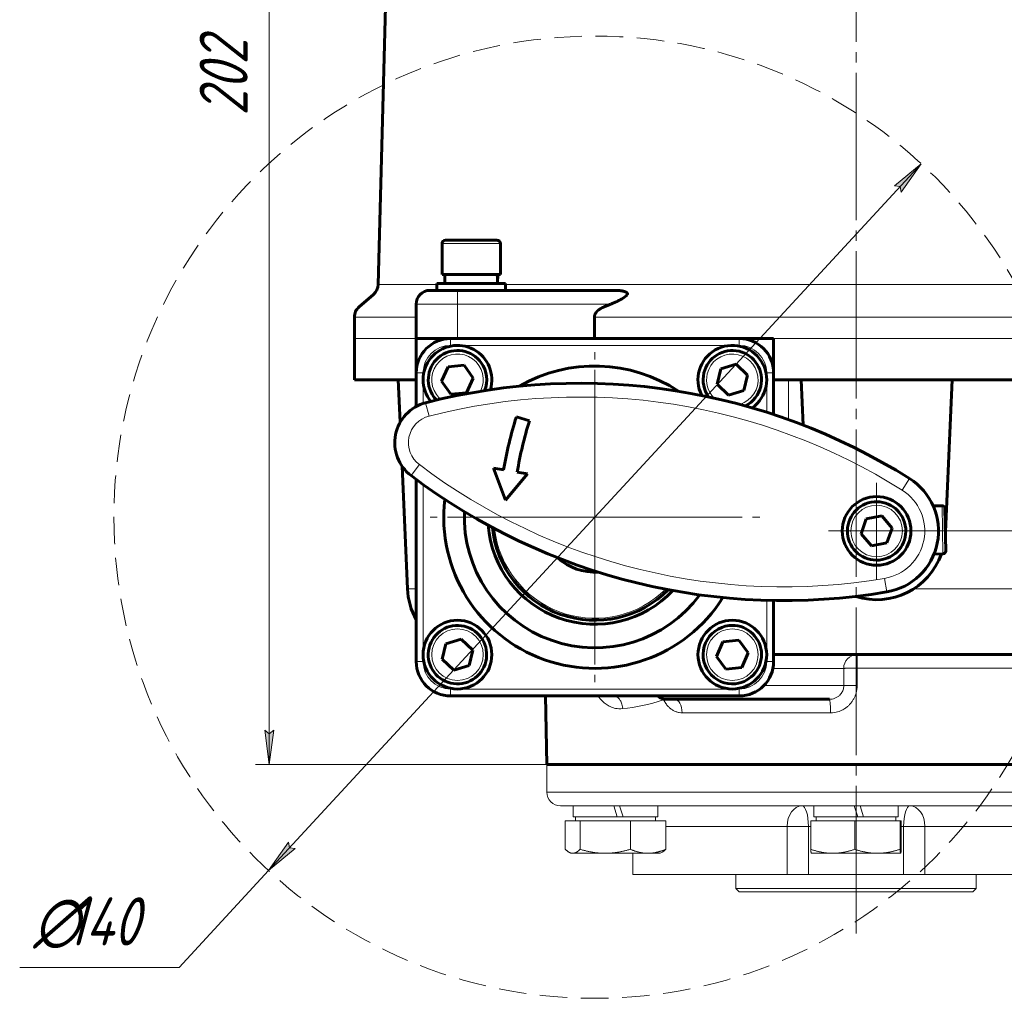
# Model space of a CAD drawing. Header units: millimetres. Extents: x -507 to -8, y -378 to 153.
# Tile 5 of 14: x -507 to -364, y -107 to 35. Entities that reach past the tile are written whole.
import ezdxf

# ---------------------------------------------------------------- set-up
doc = ezdxf.new("R2010")
doc.units = ezdxf.units.MM
for name, pattern in [('K5LT32768', [0]), ('K5LT32769', [0]), ('K5LT32770', [19.5, 15, -1.5, 1.5, -1.5]), ('K5LT_AXLED', [25.944445, 21.444445, -1.5, 1.5, -1.5]), ('K5LT_DASHED', [6, 4, -2]), ('K5LT_THIN', [0])]:
    doc.linetypes.add(name, pattern=pattern)
doc.layers.add('Системный слой', color=7, linetype='Continuous')
doc.styles.add('KDIMTEXTSTYLE', font='GOST_AU.SHX', dxfattribs={"width": 0.96, "oblique": 15, "height": 5})
doc.styles.add('KTEXTSTYLE', font='GOST_AU.SHX', dxfattribs={"width": 0.96, "height": 5})
doc.dimstyles.new('KDIMSTYLE (1.00)', dxfattribs={"dimtxt": 5, "dimasz": 1, "dimexe": 2, "dimexo": 0, "dimgap": 1, "dimtad": 1, "dimtxsty": 'KDIMTEXTSTYLE', "dimsah": 1, "dimcen": 0, "dimdle": 1, "dimadec": 0, "dimazin": 0, "dimtfac": 0.667, "dimtmove": 0, "dimatfit": 3, "dimfxl": 1, "dimtvp": 1, "dimtolj": 1, "dimtzin": 0, "dimarcsym": 0})

# ---------------------------------------------------------------- blocks, each defined once
blk = doc.blocks.new('U1')
blk.add_hatch(color=7).paths.add_polyline_path([(-471.6, -68.33), (-470.94, -73.33), (-470.28, -68.33), (-470.94, -68.83)])
at = {"color": 7, "linetype": 'K5LT32768', "lineweight": 18}
for p, q in [((-470.94, -73.33), (-471.6, -68.33)), ((-471.6, -68.33), (-470.94, -68.83)), ((-470.94, -68.83), (-470.28, -68.33)), ((-470.28, -68.33), (-470.94, -73.33)), ((-470.94, -73.33), (-470.94, -72.33))]:
    blk.add_line(p, q, dxfattribs=at)
at = {"color": 7, "linetype": 'K5LT_THIN', "lineweight": 18}
blk.add_line((-470.94, -73.33), (-470.94, -71.33), dxfattribs=at)
blk = doc.blocks.new('U2')
blk.add_hatch(color=7).paths.add_polyline_path([(-470.28, 125.03), (-470.94, 130.03), (-471.6, 125.03), (-470.94, 125.53)])
at = {"color": 7, "linetype": 'K5LT32768', "lineweight": 18}
for p, q in [((-471.6, 125.03), (-470.94, 130.03)), ((-470.94, 130.03), (-470.28, 125.03)), ((-470.94, 130.03), (-470.94, 129.03)), ((-470.94, 125.53), (-471.6, 125.03)), ((-470.28, 125.03), (-470.94, 125.53))]:
    blk.add_line(p, q, dxfattribs=at)
at = {"color": 7, "linetype": 'K5LT_THIN', "lineweight": 18}
blk.add_line((-470.94, 130.03), (-470.94, 128.03), dxfattribs=at)
blk = doc.blocks.new('D0')
at = {"color": 7, "linetype": 'K5LT_THIN', "lineweight": 18}
for p, q in [((-385.72, 130.03), (-472.94, 130.03)), ((-470.94, 130.03), (-470.94, -73.33)), ((-385.72, -73.33), (-472.94, -73.33))]:
    blk.add_line(p, q, dxfattribs=at)
blk.add_wipeout([(-471.94, 21.09), (-481.93, 21.09), (-481.93, 36.34), (-471.94, 36.34)])
at = {"color": 7, "insert": (-481.09, 21.09), "char_height": 7, "attachment_point": 1, "rotation": 90, "style": 'KTEXTSTYLE'}
blk.add_mtext('\\H3.5;\\W0.965;\\Q15;\\Q15;\\H7.00;202', dxfattribs=at)
blk = doc.blocks.new('KDIMARROW_00')
at = {"layer": 'Системный слой', "color": 0, "linetype": 'K5LT_THIN', "lineweight": 18}
blk.add_line((0, 0), (-1, 0), dxfattribs=at)
blk = doc.blocks.new('U4')
blk.add_hatch(color=7).paths.add_polyline_path([(-280.74, -44.33), (-281.4, -39.33), (-282.05, -44.33), (-281.4, -43.83)])
at = {"color": 7, "linetype": 'K5LT32768', "lineweight": 18}
for p, q in [((-282.05, -44.33), (-281.4, -39.33)), ((-281.4, -39.33), (-280.74, -44.33)), ((-281.4, -39.33), (-281.4, -40.33)), ((-281.4, -43.83), (-282.05, -44.33)), ((-280.74, -44.33), (-281.4, -43.83))]:
    blk.add_line(p, q, dxfattribs=at)
at = {"color": 7, "linetype": 'K5LT_THIN', "lineweight": 18}
blk.add_line((-281.4, -39.33), (-281.4, -41.33), dxfattribs=at)
blk = doc.blocks.new('U5')
blk.add_hatch(color=7).paths.add_polyline_path([(-282.05, -68.33), (-281.4, -73.33), (-280.74, -68.33), (-281.4, -68.83)])
at = {"color": 7, "linetype": 'K5LT32768', "lineweight": 18}
for p, q in [((-281.4, -73.33), (-282.05, -68.33)), ((-282.05, -68.33), (-281.4, -68.83)), ((-281.4, -68.83), (-280.74, -68.33)), ((-280.74, -68.33), (-281.4, -73.33)), ((-281.4, -73.33), (-281.4, -72.33))]:
    blk.add_line(p, q, dxfattribs=at)
at = {"color": 7, "linetype": 'K5LT_THIN', "lineweight": 18}
blk.add_line((-281.4, -73.33), (-281.4, -71.33), dxfattribs=at)
blk = doc.blocks.new('D1')
at = {"color": 7, "linetype": 'K5LT_THIN', "lineweight": 18}
for p, q in [((-382.55, -39.33), (-279.4, -39.33)), ((-281.4, -73.33), (-281.4, -39.33)), ((-340.89, -73.33), (-279.4, -73.33))]:
    blk.add_line(p, q, dxfattribs=at)
blk.add_wipeout([(-282.4, -61.77), (-292.39, -61.77), (-292.39, -51.33), (-282.4, -51.33)])
at = {"color": 7, "insert": (-291.54, -61.77), "char_height": 7, "attachment_point": 1, "rotation": 90, "style": 'KTEXTSTYLE'}
blk.add_mtext('\\H3.5;\\W0.965;\\Q15;\\Q15;\\H7.00;36', dxfattribs=at)
blk = doc.blocks.new('U9')
at = {"color": 30, "linetype": 'K5LT32770', "lineweight": 18, "true_color": 0xff8000}
for q in [(-382.55, -32.33), (-389.55, -39.33), (-375.55, -39.33), (-382.55, -46.33)]:
    blk.add_line((-382.55, -39.33), q, dxfattribs=at)
blk = doc.blocks.new('U32')
at = {"layer": 'Системный слой', "color": 30, "linetype": 'K5LT_AXLED', "lineweight": 18, "true_color": 0xff8000}
for q in [(-423.55, -13.33), (-447.55, -37.33), (-423.55, -61.33), (-399.55, -37.33)]:
    blk.add_line((-423.55, -37.33), q, dxfattribs=at)
blk = doc.blocks.new('D10')
at = {"layer": 'Системный слой'}
for points in [[(-378.97, 9.97), (-376.06, 14.09), (-379.94, 10.86), (-379.11, 10.78)], [(-471.05, -88.75), (-467.17, -85.53), (-468, -85.45), (-468.14, -84.63)]]:
    blk.add_hatch(color=7, dxfattribs=at).paths.add_polyline_path(points)
at = {"layer": 'Системный слой', "color": 7, "linetype": 'K5LT_THIN', "lineweight": 18}
for p, q in [((-376.06, 14.09), (-471.05, -88.75)), ((-379.94, 10.86), (-376.06, 14.09)), ((-376.06, 14.09), (-378.97, 9.97)), ((-379.11, 10.78), (-379.94, 10.86)), ((-378.97, 9.97), (-379.11, 10.78)), ((-471.05, -88.75), (-468.14, -84.63)), ((-467.17, -85.53), (-471.05, -88.75)), ((-468.14, -84.63), (-468, -85.45)), ((-468, -85.45), (-467.17, -85.53)), ((-471.05, -88.75), (-484.05, -102.83)), ((-484.05, -102.83), (-507.26, -102.83))]:
    blk.add_line(p, q, dxfattribs=at)
blk.add_wipeout([(-505.26, -101.83), (-505.26, -91.67), (-486.82, -91.67), (-486.82, -101.83)]).dxf.layer = 'Системный слой'
at = {"layer": 'Системный слой', "color": 7, "char_height": 7, "attachment_point": 1, "style": 'KTEXTSTYLE'}
for s, insert in [('\\H3.5;\\W0.965;\\Q15;\\Q15;\\H7.00;∅', (-505.26, -92.64)), ('\\H3.5;\\W0.965;\\Q15;\\Q15;\\H7.00;140', (-500.45, -92.64))]:
    blk.add_mtext(s, dxfattribs=dict(at, insert=insert))
blk = doc.blocks.new('KDIMARROW_01')
blk.add_hatch(color=0).paths.add_polyline_path([(-5, -0.66), (0, 0), (-5, 0.66), (-4.5, 0)])
at = {"color": 0, "linetype": 'K5LT_THIN', "lineweight": 18}
for p, q in [((-4.5, 0), (-5, 0.66)), ((-5, 0.66), (0, 0)), ((0, 0), (-5, -0.66)), ((-5, -0.66), (-4.5, 0))]:
    blk.add_line(p, q, dxfattribs=at)
at = {"layer": 'Системный слой', "color": 0, "linetype": 'K5LT_THIN', "lineweight": 18}
blk.add_line((0, 0), (-1, 0), dxfattribs=at)
blk = doc.blocks.new('U0')
for name in ['U2', 'U1']:
    blk.add_blockref(name, (0, 0))
at = {"color": 7}
dim = blk.add_linear_dim(base=(-470.939, 130.034), p1=(-385.721, -73.332), p2=(-385.721, 130.034), angle=90, text='\\H5.0;\\W0.925;\\Q0;\\H5.0;\\W0.925;\\Q0;\\Q15;\\H7.00;202\\Q15;\\W0.891;', dimstyle='KDIMSTYLE (1.00)', override={"dimexo": 0, "dimblk1": 'KDIMARROW_00', "dimblk2": 'KDIMARROW_00', "dimse1": 0, "dimse2": 0, "dimclrt": 7, "dimtolj": 1}, dxfattribs=at)
dim.commit()
dim.dimension.update_dxf_attribs({"geometry": 'D0', "text_midpoint": (-470.939, 29.034), "dimtype": 160})
blk = doc.blocks.new('U3')
for name in ['U4', 'U5']:
    blk.add_blockref(name, (0, 0))
at = {"color": 7}
dim = blk.add_linear_dim(base=(-281.395, -73.332), p1=(-382.554, -39.332), p2=(-340.889, -73.332), angle=90, text='\\H5.0;\\W0.925;\\Q0;\\H5.0;\\W0.925;\\Q0;\\Q0;\\W0.887;36', dimstyle='KDIMSTYLE (1.00)', override={"dimexo": 0, "dimblk1": 'KDIMARROW_00', "dimblk2": 'KDIMARROW_00', "dimse1": 0, "dimse2": 0, "dimclrt": 7, "dimtolj": 1}, dxfattribs=at)
dim.commit()
dim.dimension.update_dxf_attribs({"geometry": 'D1', "text_midpoint": (-281.395, -56.332), "dimtype": 160})

msp = doc.modelspace()

# ---------------------------------------------------------------- linework, layer by layer
at = {"color": 150, "linetype": 'K5LT32769', "lineweight": 60, "true_color": 0x0080ff}
for p, q in [((-452.681, 88.877), (-455.099, -3.455)), ((-441.554, 2.968), (-445.304, 2.968)), ((-437.804, 2.968), (-441.554, 2.968)), ((-445.804, 2.468), (-445.804, -2.032)), ((-437.304, 2.468), (-437.304, -2.032)), ((-437.304, -2.032), (-445.804, -2.032)), ((-445.404, -3.332), (-445.404, -2.032)), ((-437.704, -2.532), (-437.704, -2.032)), ((-446.554, -4.332), (-446.554, -3.332)), ((-441.554, -3.332), (-446.554, -3.332)), ((-436.554, -3.332), (-441.554, -3.332)), ((-436.554, -4.332), (-436.554, -3.332)), ((-455.782, -4.909), (-457.87, -6.734)), ((-443.554, -4.332), (-447.554, -4.332)), ((-420.571, -4.332), (-443.554, -4.332)), ((-449.554, -11.332), (-449.554, -6.332)), ((-458.554, -11.332), (-458.554, -8.24)), ((-423.628, -8.24), (-423.628, -11.332)), ((-458.554, -11.332), (-458.554, -17.332)), ((-449.554, -11.332), (-449.554, -16.332)), ((-449.554, -11.332), (-444.554, -11.332)), ((-402.554, -11.332), (-444.554, -11.332)), ((-402.554, -11.332), (-397.554, -11.332)), ((-397.554, -11.332), (-397.554, -16.332)), ((-445.854, -17.545), (-444.888, -15.447)), ((-444.888, -15.447), (-442.589, -15.234)), ((-442.589, -15.234), (-441.255, -17.119)), ((-405.767, -17.992), (-405.232, -15.745)), ((-405.232, -15.745), (-403.019, -15.085)), ((-403.019, -15.085), (-401.341, -16.672)), ((-449.554, -16.332), (-449.554, -21.221)), ((-441.255, -17.119), (-442.22, -19.217)), ((-401.341, -16.672), (-401.876, -18.919)), ((-397.554, -22.38), (-397.554, -16.332)), ((-449.554, -17.332), (-458.554, -17.332)), ((-451.895, -23.508), (-452.165, -17.332)), ((-444.52, -19.43), (-445.854, -17.545)), ((-404.09, -19.578), (-405.767, -17.992)), ((-355.481, -17.332), (-397.554, -17.332)), ((-393.236, -23.928), (-393.524, -17.332)), ((-371.584, -17.332), (-372.551, -39.466)), ((-442.22, -19.217), (-444.52, -19.43)), ((-401.876, -18.919), (-404.09, -19.578)), ((-434.986, -22.721), (-433.076, -23.316)), ((-450.836, -47.768), (-451.615, -29.92)), ((-438.312, -30.201), (-436.831, -30.444)), ((-436.544, -34.878), (-438.312, -30.201)), ((-433.377, -31.009), (-436.544, -34.878)), ((-434.858, -30.767), (-433.377, -31.009)), ((-449.554, -31.843), (-449.554, -58.332)), ((-373.014, -35.671), (-374.323, -35.693)), ((-384.059, -37.58), (-381.789, -37.153)), ((-381.789, -37.153), (-380.285, -38.905)), ((-372.608, -36.065), (-372.581, -37.661)), ((-372.504, -42.264), (-372.608, -36.065)), ((-384.824, -39.759), (-384.059, -37.58)), ((-383.319, -41.511), (-384.824, -39.759)), ((-380.285, -38.905), (-381.049, -41.084)), ((-381.049, -41.084), (-383.319, -41.511)), ((-372.897, -42.67), (-374.205, -42.692)), ((-397.554, -58.332), (-397.554, -49.454)), ((-445.767, -57.992), (-445.232, -55.745)), ((-445.232, -55.745), (-443.019, -55.085)), ((-443.019, -55.085), (-441.341, -56.672)), ((-405.85, -57.585), (-404.921, -55.47)), ((-404.921, -55.47), (-402.625, -55.218)), ((-402.625, -55.218), (-401.259, -57.079)), ((-441.341, -56.672), (-441.876, -58.919)), ((-401.259, -57.079), (-402.188, -59.194)), ((-444.09, -59.578), (-445.767, -57.992)), ((-404.483, -59.446), (-405.85, -57.585)), ((-338.263, -57.332), (-397.554, -57.332)), ((-441.876, -58.919), (-444.09, -59.578)), ((-402.188, -59.194), (-404.483, -59.446)), ((-444.554, -63.332), (-402.554, -63.332)), ((-430.554, -73.332), (-430.729, -63.332)), ((-413.054, -63.832), (-389.428, -63.832)), ((-340.889, -73.332), (-430.554, -73.332))]:
    msp.add_line(p, q, dxfattribs=at)
at = {"color": 7, "linetype": 'K5LT32768', "lineweight": 18}
for p, q in [((-445.804, 2.468), (-441.554, 2.468)), ((-441.554, 2.468), (-437.304, 2.468)), ((-455.099, -3.455), (-446.554, -3.455)), ((-436.554, -3.455), (-342.554, -3.455)), ((-443.554, -4.332), (-443.554, -6.332)), ((-449.554, -6.332), (-443.554, -6.332)), ((-443.554, -6.332), (-421.247, -6.332)), ((-443.554, -11.332), (-443.554, -6.332)), ((-458.554, -8.24), (-449.554, -8.24)), ((-423.628, -8.24), (-355.481, -8.24)), ((-458.554, -11.332), (-449.554, -11.332)), ((-444.554, -12.332), (-444.554, -11.332)), ((-402.554, -12.332), (-402.554, -11.332)), ((-397.554, -11.332), (-355.481, -11.332)), ((-444.554, -12.332), (-443.554, -12.332)), ((-443.554, -12.332), (-403.554, -12.332)), ((-403.554, -12.332), (-402.554, -12.332)), ((-448.554, -16.332), (-449.554, -16.332)), ((-448.554, -17.332), (-448.554, -16.332)), ((-398.554, -16.332), (-397.554, -16.332)), ((-398.554, -16.332), (-398.554, -17.332)), ((-449.637, -17.332), (-449.632, -21.264)), ((-448.554, -20.79), (-448.554, -17.332)), ((-398.554, -17.332), (-398.554, -22.056)), ((-395.368, -23.133), (-395.369, -17.332)), ((-448.185, -20.682), (-447.687, -22.619)), ((-449.101, -29.685), (-450.307, -31.281)), ((-449.618, -31.796), (-449.611, -37.245)), ((-448.554, -57.332), (-448.554, -32.572)), ((-377.753, -31.719), (-378.82, -33.411)), ((-373.014, -35.671), (-372.897, -42.67)), ((-381.387, -46.234), (-381.053, -48.206)), ((-449.554, -47.768), (-450.836, -47.768)), ((-329.216, -47.768), (-377.185, -47.768)), ((-398.554, -49.431), (-398.554, -57.332)), ((-449.554, -58.332), (-448.554, -58.332)), ((-448.554, -58.332), (-448.554, -57.332)), ((-398.554, -57.332), (-398.554, -58.332)), ((-397.554, -58.332), (-398.554, -58.332)), ((-397.655, -59.332), (-387.345, -59.332)), ((-387.345, -59.332), (-387.337, -61.832)), ((-385.394, -59.297), (-341.649, -59.297)), ((-385.385, -61.797), (-385.394, -59.297)), ((-443.554, -62.332), (-444.554, -62.332)), ((-444.554, -63.332), (-444.554, -62.332)), ((-403.554, -62.332), (-443.554, -62.332)), ((-402.554, -62.332), (-403.554, -62.332)), ((-402.554, -63.332), (-402.554, -62.332)), ((-387.337, -61.832), (-398.983, -61.832)), ((-410.855, -65.797), (-389.264, -65.797))]:
    msp.add_line(p, q, dxfattribs=at)
at = {"color": 150, "linetype": 'K5LT32769', "lineweight": 60, "true_color": 0x0080ff}
for centre in [(-382.554, -39.332), (-443.554, -57.332), (-403.554, -57.332)]:
    msp.add_circle(centre, 5, dxfattribs=at)
at = {"color": 7, "linetype": 'K5LT32768', "lineweight": 18}
for centre in [(-382.554, -39.332), (-443.554, -57.332), (-403.554, -57.332)]:
    msp.add_circle(centre, 3.75, dxfattribs=at)
at = {"color": 150, "linetype": 'K5LT32769', "lineweight": 60, "true_color": 0x0080ff}
for centre, radius, start, end in [((-445.304, 2.468), 0.5, 90, 180), ((-437.804, 2.468), 0.5, 0, 90), ((-457.098, -3.403), 2, 311.15529, 358.5), ((-447.554, -6.332), 2, 90, 180), ((-456.554, -8.24), 2, 131.15529, 180), ((-444.554, -16.332), 5, 90, 180), ((-402.554, -16.332), 5, 0, 90), ((-443.554, -17.332), 5, 343.04874, 219.19179), ((-403.554, -17.332), 5, 305.26622, 207.16147), ((-443.554, -17.332), 4.25, 35.29267, 215.29267), ((-403.554, -17.332), 4.25, 346.59651, 166.59651), ((-443.554, -17.332), 4.25, 338.11147, 35.29267), ((-423.554, -37.332), 22, 56.43867, 119.97284), ((-403.554, -17.332), 4.25, 166.59651, 215.87811), ((-425.763, -107.845), 90, 57.76164, 104.42614), ((-403.554, -17.332), 4.25, 296.54959, 346.59651), ((-443.554, -17.332), 4.25, 215.29267, 224.12906), ((-446.69, -26.493), 6, 104.42614, 232.93419), ((-382.554, -39.332), 55, 162.4217, 170.69984), ((-382.554, -39.332), 53, 162.4112, 170.69984), ((-396.061, 40.534), 90, 232.93419, 279.59869), ((-382.554, -39.332), 9, 279.59869, 57.76164), ((-423.554, -37.332), 22, 173.22343, 327.88153), ((-382.554, -39.332), 4.25, 100.66139, 280.66139), ((-382.554, -39.332), 4.25, 280.66139, 100.66139), ((-373.008, -36.071), 0.4, 0.96134, 90.96134), ((-423.554, -37.332), 19, 177.60114, 323.50382), ((-423.554, -37.332), 15.577, 184.35611, 316.74884), ((-423.554, -37.332), 15, 185.78319, 315.32177), ((-382.554, -39.332), 10, 252.25554, 340.47403), ((-372.904, -42.27), 0.4, 270.96134, 0.96134), ((-423.554, -37.332), 8, 227.64004, 273.46492), ((-440.845, -47.332), 10, 182.5, 209.43696), ((-443.554, -57.332), 4.25, 256.59651, 166.59651), ((-403.554, -57.332), 4.25, 96.27859, 276.27859), ((-403.554, -57.332), 4.25, 276.27859, 96.27859), ((-443.554, -57.332), 4.25, 166.59651, 256.59651), ((-444.554, -58.332), 5, 180, 270), ((-402.554, -58.332), 5, 270, 0), ((-413.054, -61.832), 2, 228.59038, 270)]:
    msp.add_arc(centre, radius, start, end, dxfattribs=at)
at = {"color": 7, "linetype": 'K5LT32768', "lineweight": 18}
for centre, radius, start, end in [((-444.554, -16.332), 4, 90, 180), ((-402.554, -16.332), 4, 0, 90), ((-443.554, -17.332), 3.75, 333.4134, 215.29267), ((-403.554, -17.332), 3.75, 287.1013, 166.59651), ((-403.554, -17.332), 3.75, 166.59651, 225.3264), ((-425.763, -107.845), 88, 57.76164, 104.42614), ((-443.554, -17.332), 3.75, 215.29267, 228.82712), ((-446.69, -26.493), 4, 104.42614, 232.93419), ((-396.061, 40.534), 88, 232.93419, 279.59869), ((-382.554, -39.332), 7, 279.59869, 57.76164), ((-423.554, -37.332), 14.7, 186.5692, 190.96885), ((-423.554, -37.332), 14.7, 190.96885, 314.53575), ((-423.554, -37.332), 8.087, 226.06909, 275.03586), ((-444.554, -58.332), 4, 180, 270), ((-402.554, -58.332), 4, 270, 0)]:
    msp.add_arc(centre, radius, start, end, dxfattribs=at)
for centre, major_axis, ratio, start_param, end_param in [((-385.387, -59.332), (0, 2), 0.9792256, 0, 1.5707963), ((-385.387, -59.332), (0, -2), 0.0035477, 3.1415927, 4.6949357), ((-411.976, -65.832), (0, 2), 0.5606012, 4.7298423, 6.2831853), ((-389.428, -65.832), (0, 2), 0.0821917, 4.7298423, 6.2831853)]:
    msp.add_ellipse(centre, major_axis=major_axis, ratio=ratio, start_param=start_param, end_param=end_param, dxfattribs=at)
at = {"color": 150, "linetype": 'K5LT32769', "lineweight": 60, "true_color": 0x0080ff}
msp.add_rational_spline([(-437.713, -3.332), (-437.723, -2.896), (-437.74, -2.462), (-437.765, -2.032)], [1, 0.998980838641, 0.998980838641, 1], degree=3, dxfattribs=at)
for points in [[(-437.704, -2.532), (-437.704, -2.625), (-437.705, -2.719), (-437.706, -2.942), (-437.708, -3.072), (-437.711, -3.245), (-437.712, -3.289), (-437.713, -3.332)], [(-437.708, -2.032), (-437.706, -2.162), (-437.705, -2.292), (-437.704, -2.459), (-437.704, -2.495), (-437.704, -2.532)], [(-418.831, -4.909), (-418.834, -4.915), (-418.841, -4.927), (-418.852, -4.945), (-418.864, -4.963), (-418.876, -4.981), (-418.889, -4.998), (-418.903, -5.016), (-418.918, -5.033), (-418.933, -5.05), (-418.949, -5.068), (-418.966, -5.085), (-418.985, -5.105), (-419.009, -5.128), (-419.036, -5.153), (-419.065, -5.179), (-419.097, -5.206), (-419.13, -5.233), (-419.163, -5.259), (-419.195, -5.283), (-419.226, -5.306), (-419.258, -5.329), (-419.291, -5.353), (-419.327, -5.377), (-419.363, -5.401), (-419.401, -5.426), (-419.442, -5.452), (-419.484, -5.479), (-419.529, -5.506), (-419.575, -5.534), (-419.625, -5.563), (-419.677, -5.593), (-419.731, -5.624), (-419.788, -5.655), (-419.847, -5.687), (-419.908, -5.72), (-419.978, -5.756), (-420.058, -5.797), (-420.147, -5.841), (-420.229, -5.882), (-420.305, -5.918), (-420.381, -5.954), (-420.464, -5.993), (-420.556, -6.035), (-420.639, -6.073), (-420.738, -6.116), (-420.828, -6.156), (-420.925, -6.198), (-421.006, -6.232), (-421.116, -6.278), (-421.196, -6.311), (-421.247, -6.332)], [(-420.571, -4.332), (-420.536, -4.332), (-420.464, -4.333), (-420.36, -4.335), (-420.257, -4.339), (-420.154, -4.345), (-420.053, -4.352), (-419.956, -4.361), (-419.862, -4.372), (-419.773, -4.383), (-419.69, -4.396), (-419.615, -4.409), (-419.549, -4.421), (-419.49, -4.433), (-419.44, -4.445), (-419.397, -4.455), (-419.36, -4.465), (-419.327, -4.474), (-419.296, -4.483), (-419.265, -4.492), (-419.236, -4.502), (-419.208, -4.511), (-419.181, -4.521), (-419.156, -4.53), (-419.133, -4.539), (-419.112, -4.548), (-419.092, -4.556), (-419.074, -4.565), (-419.057, -4.573), (-419.04, -4.581), (-419.025, -4.589), (-419.009, -4.597), (-418.992, -4.607), (-418.973, -4.618), (-418.953, -4.631), (-418.936, -4.643), (-418.923, -4.652), (-418.913, -4.66), (-418.904, -4.667), (-418.896, -4.674), (-418.889, -4.681), (-418.882, -4.687), (-418.876, -4.694), (-418.87, -4.7), (-418.864, -4.706), (-418.859, -4.712), (-418.854, -4.718), (-418.85, -4.724), (-418.845, -4.73), (-418.839, -4.738), (-418.832, -4.751), (-418.823, -4.768), (-418.815, -4.79), (-418.811, -4.811), (-418.81, -4.826), (-418.81, -4.84), (-418.812, -4.855), (-418.816, -4.873), (-418.821, -4.888), (-418.826, -4.9), (-418.83, -4.906), (-418.831, -4.909)], [(-423.628, -8.24), (-423.628, -8.228), (-423.627, -8.215), (-423.627, -8.194), (-423.626, -8.177), (-423.624, -8.155), (-423.622, -8.131), (-423.619, -8.106), (-423.616, -8.086), (-423.613, -8.07), (-423.61, -8.053), (-423.606, -8.031), (-423.601, -8.011), (-423.597, -7.996), (-423.593, -7.98), (-423.588, -7.96), (-423.581, -7.936), (-423.573, -7.912), (-423.564, -7.887), (-423.554, -7.861), (-423.546, -7.842), (-423.539, -7.824), (-423.531, -7.806), (-423.523, -7.788), (-423.514, -7.771), (-423.506, -7.753), (-423.493, -7.73), (-423.48, -7.705), (-423.466, -7.681), (-423.452, -7.658), (-423.438, -7.635), (-423.427, -7.619), (-423.417, -7.604), (-423.406, -7.588), (-423.389, -7.564), (-423.372, -7.542), (-423.359, -7.525), (-423.345, -7.507), (-423.33, -7.488), (-423.315, -7.471), (-423.3, -7.453), (-423.282, -7.433), (-423.264, -7.414), (-423.247, -7.395), (-423.229, -7.377), (-423.203, -7.351), (-423.182, -7.33), (-423.162, -7.311), (-423.141, -7.292), (-423.111, -7.265), (-423.078, -7.236), (-423.054, -7.217), (-423.03, -7.198), (-423.005, -7.178), (-422.968, -7.15), (-422.931, -7.122), (-422.901, -7.101), (-422.876, -7.084), (-422.852, -7.068), (-422.821, -7.047), (-422.785, -7.024), (-422.748, -7.001), (-422.711, -6.979), (-422.674, -6.957), (-422.637, -6.936), (-422.6, -6.915), (-422.563, -6.895), (-422.526, -6.876), (-422.49, -6.857), (-422.454, -6.84), (-422.418, -6.823), (-422.382, -6.805), (-422.348, -6.79), (-422.315, -6.775), (-422.285, -6.761), (-422.253, -6.748), (-422.231, -6.739), (-422.221, -6.734)], [(-421.247, -6.332), (-421.409, -6.398), (-421.733, -6.531), (-422.058, -6.666), (-422.221, -6.734)]]:
    msp.add_open_spline(points, degree=3, dxfattribs=at)
at = {"color": 7, "linetype": 'K5LT32768', "lineweight": 18}
for points in [[(-449.611, -37.245), (-449.61, -37.471), (-449.605, -37.901), (-449.584, -38.494), (-449.564, -38.856), (-449.554, -39.014)], [(-449.611, -37.245), (-449.573, -37.273), (-449.554, -37.303), (-449.554, -37.332)], [(-387.345, -59.332), (-387.322, -59.33), (-387.26, -59.326), (-387.127, -59.321), (-386.97, -59.316), (-386.786, -59.312), (-386.572, -59.308), (-386.334, -59.304), (-386.079, -59.302), (-385.826, -59.299), (-385.597, -59.298), (-385.457, -59.297), (-385.394, -59.297)], [(-387.337, -61.832), (-387.336, -61.952), (-387.357, -62.175), (-387.437, -62.471), (-387.546, -62.723), (-387.69, -62.961), (-387.9, -63.217), (-388.216, -63.484), (-388.616, -63.693), (-389.04, -63.809), (-389.306, -63.832), (-389.428, -63.832)], [(-389.264, -65.797), (-388.863, -65.797), (-388.187, -65.684), (-387.422, -65.335), (-386.957, -65.021), (-386.629, -64.742), (-386.331, -64.427), (-386.059, -64.065), (-385.836, -63.688), (-385.652, -63.283), (-385.506, -62.835), (-385.407, -62.328), (-385.384, -61.977), (-385.385, -61.797)], [(-387.337, -61.832), (-387.307, -61.829), (-387.217, -61.824), (-387.026, -61.818), (-386.831, -61.813), (-386.649, -61.809), (-386.47, -61.807), (-386.259, -61.804), (-385.998, -61.801), (-385.694, -61.798), (-385.486, -61.797), (-385.385, -61.797)], [(-423.096, -63.332), (-422.891, -63.639), (-422.505, -64.104), (-421.937, -64.568), (-421.356, -64.908), (-420.574, -65.183), (-419.903, -65.219), (-419.504, -65.181)], [(-419.504, -65.181), (-419.513, -65.012), (-419.558, -64.715), (-419.679, -64.351), (-419.803, -64.094), (-419.925, -63.898), (-420.061, -63.724), (-420.222, -63.563), (-420.4, -63.428), (-420.525, -63.359), (-420.587, -63.332)], [(-419.504, -65.181), (-417.688, -65.008), (-415.655, -64.615), (-413.548, -63.889)], [(-413.578, -63.762), (-413.567, -63.804), (-413.557, -63.847), (-413.548, -63.889)], [(-413.436, -63.795), (-413.471, -63.827), (-413.509, -63.858), (-413.548, -63.889)], [(-413.548, -63.889), (-413.45, -64.095), (-413.24, -64.455), (-412.893, -64.88), (-412.559, -65.185), (-412.188, -65.443), (-411.757, -65.65), (-411.29, -65.773), (-410.989, -65.797), (-410.855, -65.797)]]:
    msp.add_open_spline(points, degree=3, dxfattribs=at)
at = {"layer": 'Системный слой', "color": 7, "linetype": 'K5LT_THIN', "lineweight": 18}
for p in [(-368.054, -89.332), (-368.554, -91.832)]:
    msp.add_line(p, (-368.054, -91.332), dxfattribs=at)

# ---------------------------------------------------------------- next in the draw order: block references
for name in ['U0', 'U3']:
    msp.add_blockref(name, (0, 0))

# ---------------------------------------------------------------- next in the draw order: linework, layer by layer
at = {"layer": 'Системный слой', "color": 7, "linetype": 'K5LT_DASHED', "lineweight": 18}
msp.add_circle((-423.554, -37.332), 70, dxfattribs=at)

# ---------------------------------------------------------------- next in the draw order: block references
msp.add_blockref('U9', (0, 0))
at = {"layer": 'Системный слой'}
msp.add_blockref('U32', (0, 0), dxfattribs=at)

# ---------------------------------------------------------------- next in the draw order: dimensions: what is measured, and where the dimension line sits
at = {"layer": 'Системный слой', "color": 7}
dim = msp.add_diameter_dim_2p(p1=(-376.06, 14.091), p2=(-471.048, -88.755), dimstyle='KDIMSTYLE (1.00)', override={"dimtih": 1, "dimtoh": 1, "dimpost": '\\H2.5;\\W0.965;\\Q15;<>', "dimblk1": 'KDIMARROW_01', "dimblk2": 'KDIMARROW_01', "dimclrt": 7, "dimtol": 1, "dimtp": 0, "dimtm": 0, "dimtdec": 5, "dimtmove": 1, "dimatfit": 2, "dimtolj": 1}, dxfattribs=at)
dim.commit()
dim.dimension.update_dxf_attribs({"geometry": 'D10', "text_midpoint": (-486.048, -102.829), "dimtype": 163})

# ---------------------------------------------------------------- next in the draw order: linework, layer by layer
at = {"layer": 'Системный слой', "color": 30, "linetype": 'K5LT_AXLED', "lineweight": 18, "true_color": 0xff8000}
msp.add_line((-385.554, 131.117), (-385.554, -97.883), dxfattribs=at)
at = {"layer": 'Системный слой', "color": 7, "linetype": 'K5LT_THIN', "lineweight": 18}
for p, q in [((-430.554, -77.332), (-430.554, -73.332)), ((-340.554, -77.332), (-430.554, -77.332)), ((-428.554, -79.332), (-342.554, -79.332)), ((-427.054, -79.332), (-428.554, -79.332)), ((-426.704, -79.332), (-426.704, -80.932)), ((-420.292, -80.932), (-420.812, -79.332)), ((-419.972, -79.332), (-419.452, -80.932)), ((-414.404, -79.332), (-414.404, -80.932)), ((-391.704, -79.332), (-391.704, -80.932)), ((-385.292, -80.932), (-385.812, -79.332)), ((-384.972, -79.332), (-384.452, -80.932)), ((-379.404, -79.332), (-379.404, -80.932)), ((-427.859, -81.532), (-425.701, -81.532)), ((-427.859, -81.532), (-427.859, -85.652)), ((-426.704, -80.932), (-420.292, -80.932)), ((-426.354, -81.532), (-426.354, -80.932)), ((-425.701, -81.532), (-418.397, -81.532)), ((-425.701, -81.532), (-425.701, -85.652)), ((-420.292, -80.932), (-419.452, -80.932)), ((-419.452, -80.932), (-414.404, -80.932)), ((-418.397, -81.532), (-413.25, -81.532)), ((-418.397, -81.532), (-418.397, -85.652)), ((-414.754, -81.532), (-414.754, -80.932)), ((-413.25, -81.532), (-413.25, -85.652)), ((-392.144, -81.532), (-392.144, -85.652)), ((-392.144, -81.532), (-385.739, -81.532)), ((-391.704, -80.932), (-385.292, -80.932)), ((-391.354, -81.532), (-391.354, -80.932)), ((-385.739, -81.532), (-385.739, -85.652)), ((-385.739, -81.532), (-379.148, -81.532)), ((-385.292, -80.932), (-384.452, -80.932)), ((-384.452, -80.932), (-379.404, -80.932)), ((-379.754, -81.532), (-379.754, -80.932)), ((-379.148, -81.532), (-378.964, -81.532)), ((-379.148, -81.532), (-379.148, -85.652)), ((-378.964, -81.532), (-378.964, -85.652)), ((-413.25, -82.332), (-395.583, -82.332)), ((-395.583, -82.332), (-395.583, -89.332)), ((-395.583, -82.332), (-392.483, -82.332)), ((-392.483, -82.332), (-392.144, -82.332)), ((-392.483, -89.332), (-392.483, -82.332)), ((-378.964, -82.332), (-378.625, -82.332)), ((-378.625, -82.332), (-378.625, -89.332)), ((-378.625, -82.332), (-375.526, -82.332)), ((-375.526, -89.332), (-375.526, -82.332)), ((-375.526, -82.332), (-358.023, -82.332)), ((-427.054, -86.232), (-427.341, -86.067)), ((-426.78, -86.232), (-427.054, -86.232)), ((-422.049, -86.232), (-426.78, -86.232)), ((-415.823, -86.232), (-422.049, -86.232)), ((-418.054, -89.332), (-418.054, -86.226)), ((-414.054, -86.232), (-415.823, -86.232)), ((-414.054, -86.232), (-413.768, -86.067)), ((-392.054, -86.232), (-392.059, -86.229)), ((-388.942, -86.232), (-392.054, -86.232)), ((-382.444, -86.232), (-388.942, -86.232)), ((-379.056, -86.232), (-382.444, -86.232)), ((-379.054, -86.232), (-379.056, -86.232)), ((-379.054, -86.232), (-379.049, -86.229)), ((-395.583, -89.332), (-418.054, -89.332)), ((-403.054, -89.332), (-403.054, -91.332)), ((-395.583, -89.332), (-392.483, -89.332)), ((-378.625, -89.332), (-392.483, -89.332)), ((-378.625, -89.332), (-375.526, -89.332)), ((-353.086, -89.332), (-375.558, -89.332)), ((-368.054, -91.332), (-403.054, -91.332)), ((-402.554, -91.832), (-403.054, -91.332)), ((-402.554, -91.832), (-368.554, -91.832)), ((-401.054, -91.832), (-402.554, -91.832))]:
    msp.add_line(p, q, dxfattribs=at)
msp.add_arc((-428.554, -77.332), 2, 180, 270, dxfattribs=at)
for centre, major_axis, ratio, start_param, end_param in [((-393.387, -82.332), (0, -3), 0.732039, 3.1415927, 4.712389), ((-393.387, -82.332), (0, 3), 0.3012516, 4.712389, 6.2831853), ((-377.722, -82.332), (0, -3), 0.3012516, 3.1415927, 4.712389), ((-377.722, -82.332), (0, 3), 0.732039, 4.712389, 6.2831853)]:
    msp.add_ellipse(centre, major_axis=major_axis, ratio=ratio, start_param=start_param, end_param=end_param, dxfattribs=at)
for points in [[(-427.859, -85.652), (-427.834, -85.676), (-427.786, -85.723), (-427.716, -85.789), (-427.646, -85.849), (-427.579, -85.904), (-427.512, -85.955), (-427.447, -86.001), (-427.39, -86.038), (-427.354, -86.059), (-427.341, -86.067)], [(-426.78, -86.232), (-426.755, -86.232), (-426.705, -86.23), (-426.631, -86.221), (-426.559, -86.207), (-426.488, -86.188), (-426.42, -86.164), (-426.352, -86.136), (-426.287, -86.104), (-426.222, -86.069), (-426.157, -86.03), (-426.093, -85.987), (-426.029, -85.941), (-425.965, -85.892), (-425.901, -85.838), (-425.835, -85.78), (-425.769, -85.718), (-425.724, -85.674), (-425.701, -85.652)], [(-425.701, -85.652), (-425.619, -85.676), (-425.457, -85.723), (-425.217, -85.789), (-424.983, -85.849), (-424.754, -85.904), (-424.529, -85.955), (-424.308, -86.001), (-424.088, -86.043), (-423.87, -86.08), (-423.652, -86.114), (-423.433, -86.144), (-423.211, -86.17), (-422.987, -86.192), (-422.758, -86.21), (-422.525, -86.222), (-422.288, -86.23), (-422.129, -86.232), (-422.049, -86.232)], [(-422.049, -86.232), (-421.964, -86.232), (-421.797, -86.23), (-421.546, -86.221), (-421.301, -86.207), (-421.062, -86.188), (-420.829, -86.164), (-420.601, -86.136), (-420.379, -86.104), (-420.159, -86.069), (-419.941, -86.03), (-419.724, -85.987), (-419.508, -85.941), (-419.291, -85.892), (-419.073, -85.838), (-418.851, -85.78), (-418.626, -85.718), (-418.474, -85.674), (-418.397, -85.652)], [(-418.397, -85.652), (-418.339, -85.676), (-418.225, -85.723), (-418.056, -85.789), (-417.891, -85.849), (-417.729, -85.904), (-417.571, -85.955), (-417.415, -86.001), (-417.26, -86.043), (-417.107, -86.08), (-416.953, -86.114), (-416.799, -86.144), (-416.642, -86.17), (-416.484, -86.192), (-416.323, -86.21), (-416.159, -86.222), (-415.992, -86.23), (-415.88, -86.232), (-415.823, -86.232)], [(-415.823, -86.232), (-415.764, -86.232), (-415.646, -86.23), (-415.469, -86.221), (-415.296, -86.207), (-415.128, -86.188), (-414.964, -86.164), (-414.803, -86.136), (-414.646, -86.104), (-414.491, -86.069), (-414.338, -86.03), (-414.185, -85.987), (-414.033, -85.941), (-413.88, -85.892), (-413.726, -85.838), (-413.57, -85.78), (-413.411, -85.718), (-413.304, -85.674), (-413.25, -85.652)], [(-413.25, -85.652), (-413.274, -85.676), (-413.322, -85.723), (-413.393, -85.789), (-413.462, -85.849), (-413.53, -85.904), (-413.596, -85.955), (-413.661, -86.001), (-413.719, -86.038), (-413.754, -86.059), (-413.768, -86.067)], [(-392.056, -86.231), (-392.057, -86.231), (-392.06, -86.228), (-392.065, -86.221), (-392.071, -86.207), (-392.077, -86.188), (-392.083, -86.164), (-392.089, -86.136), (-392.094, -86.104), (-392.1, -86.069), (-392.105, -86.03), (-392.111, -85.987), (-392.116, -85.941), (-392.122, -85.892), (-392.127, -85.838), (-392.133, -85.78), (-392.139, -85.718), (-392.143, -85.674), (-392.144, -85.652)], [(-392.144, -85.652), (-392.073, -85.676), (-391.93, -85.723), (-391.72, -85.789), (-391.514, -85.849), (-391.314, -85.904), (-391.117, -85.955), (-390.922, -86.001), (-390.73, -86.043), (-390.539, -86.08), (-390.347, -86.114), (-390.155, -86.144), (-389.961, -86.17), (-389.764, -86.192), (-389.563, -86.21), (-389.359, -86.222), (-389.151, -86.23), (-389.012, -86.232), (-388.942, -86.232)], [(-388.942, -86.232), (-388.867, -86.232), (-388.72, -86.23), (-388.5, -86.221), (-388.286, -86.207), (-388.076, -86.188), (-387.872, -86.164), (-387.672, -86.136), (-387.477, -86.104), (-387.284, -86.069), (-387.093, -86.03), (-386.903, -85.987), (-386.713, -85.941), (-386.523, -85.892), (-386.331, -85.838), (-386.137, -85.78), (-385.939, -85.718), (-385.806, -85.674), (-385.739, -85.652)], [(-385.739, -85.652), (-385.665, -85.676), (-385.518, -85.723), (-385.302, -85.789), (-385.09, -85.849), (-384.884, -85.904), (-384.681, -85.955), (-384.481, -86.001), (-384.283, -86.043), (-384.087, -86.08), (-383.89, -86.114), (-383.692, -86.144), (-383.492, -86.17), (-383.289, -86.192), (-383.083, -86.21), (-382.873, -86.222), (-382.659, -86.23), (-382.516, -86.232), (-382.444, -86.232)], [(-382.444, -86.232), (-382.367, -86.232), (-382.216, -86.23), (-381.99, -86.221), (-381.769, -86.207), (-381.553, -86.188), (-381.343, -86.164), (-381.137, -86.136), (-380.936, -86.104), (-380.738, -86.069), (-380.542, -86.03), (-380.346, -85.987), (-380.151, -85.941), (-379.955, -85.892), (-379.758, -85.838), (-379.558, -85.78), (-379.355, -85.718), (-379.218, -85.674), (-379.148, -85.652)], [(-379.148, -85.652), (-379.146, -85.676), (-379.142, -85.723), (-379.136, -85.789), (-379.13, -85.849), (-379.124, -85.904), (-379.119, -85.955), (-379.113, -86.001), (-379.108, -86.043), (-379.102, -86.08), (-379.097, -86.114), (-379.091, -86.144), (-379.086, -86.17), (-379.08, -86.192), (-379.074, -86.21), (-379.068, -86.222), (-379.062, -86.23), (-379.058, -86.232), (-379.056, -86.232)], [(-379.052, -86.231), (-379.051, -86.231), (-379.048, -86.228), (-379.043, -86.221), (-379.037, -86.207), (-379.031, -86.188), (-379.025, -86.164), (-379.02, -86.136), (-379.014, -86.104), (-379.008, -86.069), (-379.003, -86.03), (-378.997, -85.987), (-378.992, -85.941), (-378.987, -85.892), (-378.981, -85.838), (-378.975, -85.78), (-378.97, -85.718), (-378.966, -85.674), (-378.964, -85.652)], [(-427.341, -86.067), (-427.333, -86.071), (-427.304, -86.088), (-427.253, -86.114), (-427.189, -86.144), (-427.123, -86.17), (-427.057, -86.192), (-426.989, -86.21), (-426.921, -86.222), (-426.85, -86.23), (-426.804, -86.232), (-426.78, -86.232)], [(-379.056, -86.232), (-379.055, -86.232), (-379.054, -86.232), (-379.052, -86.231)]]:
    msp.add_open_spline(points, degree=3, dxfattribs=at)

doc.saveas('drawing.dxf')
